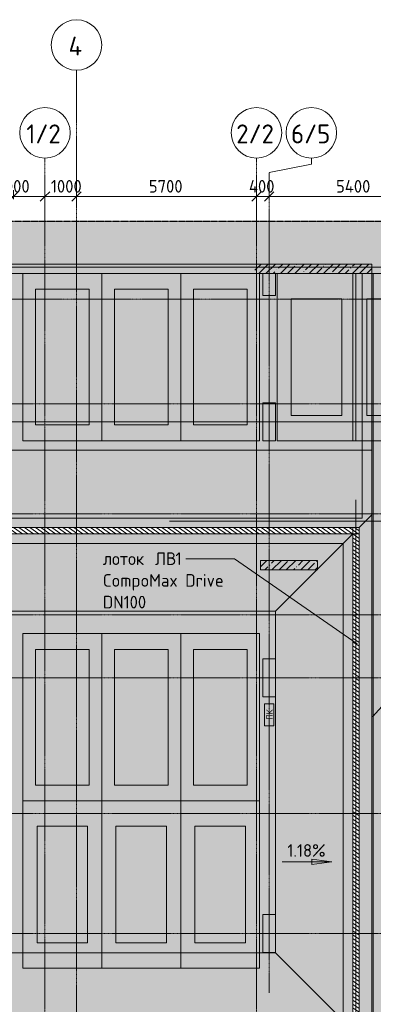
# Model space of a CAD drawing. Header units: millimetres. Extents: x -9064 to 167246, y -7619 to 134351.
# Tile 46 of 112: x 33200 to 44400, y 103155 to 134351. Entities that reach past the tile are written whole.
import ezdxf

# ---------------------------------------------------------------- set-up
doc = ezdxf.new("R2010")
doc.units = ezdxf.units.MM
for name, pattern in [('3_ Штрих_ 1 х 1 мм', [2, 1, -1]), ('3_ Штрих_ 5 х 3 мм', [8, 5, -3]), ('4_ Штрихпунктир_ 10 х 2 мм', [14, 10, -2, 0, -2]), ('4_ Штрихпунктир_ 15 х 2 мм', [19, 15, -2, 0, -2])]:
    doc.linetypes.add(name, pattern=pattern)
for name, color, linetype, lineweight in [('A-ANNO-DIMS', 7, 'Continuous', 5), ('A-ANNO-DIMS-200', 7, 'Continuous', 5), ('A-ANNO-NOTE', 7, 'Continuous', 5), ('A-DETL', 7, 'Continuous', 15), ('A-DETL-GENF', 7, 'Continuous', 13), ('A-FLOR', 7, 'Continuous', 13), ('A-GENM', 7, 'Continuous', 13), ('A-WALL', 7, 'Continuous', 13), ('A-WALL-PATT', 7, 'Continuous', 13), ('C-PRKG', 7, 'Continuous', 13), ('G-ANNO-DIMS', 7, 'Continuous', 5), ('G-ANNO-TEXT', 7, 'Continuous', 5), ('M-EQPM', 7, 'Continuous', 13), ('S-COLS', 7, 'Continuous', 15), ('S-GRID', 7, 'Continuous', 5), ('S-GRID-IDEN', 7, 'Continuous', 5)]:
    doc.layers.add(name, color=color, linetype=linetype, lineweight=lineweight)
doc.styles.add('GOST Common', font='GOST_Common.ttf', dxfattribs={"height": 200})
doc.styles.add('GOST Common_1', font='GOST_Common.ttf', dxfattribs={"height": 600})
doc.styles.add('GOST Common_2', font='GOST_Common.ttf', dxfattribs={"height": 400})
doc.dimstyles.new('2_мм', dxfattribs={"dimscale": 304.8, "dimtxt": 402.285999, "dimasz": 0.984252, "dimexe": 0.656168, "dimexo": 0.984252, "dimgap": 0, "dimtad": 1, "dimdec": 0, "dimdsep": 46, "dimtxsty": 'GOST Common_2', "dimblk1": 'OBLIQUE', "dimblk2": 'OBLIQUE', "dimsah": 1, "dimcen": 0.09, "dimdle": 0.656168, "dimadec": 5, "dimazin": 2, "dimtfac": 1, "dimtdec": 4, "dimtix": 1, "dimtmove": 0, "dimatfit": 3, "dimfxl": 1, "dimtvp": 1, "dimtolj": 1, "dimtzin": 0, "dimarcsym": 2})
doc.dimstyles.new('2_мм_1', dxfattribs={"dimscale": 304.8, "dimtxt": 402.285999, "dimasz": 0.984252, "dimexe": 0.656168, "dimexo": 0.984252, "dimgap": 0, "dimtad": 1, "dimdec": 0, "dimdsep": 46, "dimtxsty": 'GOST Common_2', "dimblk1": 'OBLIQUE', "dimblk2": 'OBLIQUE', "dimsah": 1, "dimcen": 0.09, "dimdle": 0.656168, "dimadec": 5, "dimazin": 2, "dimtfac": 1, "dimtdec": 4, "dimtix": 1, "dimtmove": 1, "dimatfit": 3, "dimfxl": 1, "dimtvp": 1, "dimtolj": 1, "dimtzin": 0, "dimarcsym": 2})
pattern_1 = [(45, (0, 0), (-228.0985, 228.0985), []), (45, (228.1, 0), (-228.0985, 228.0985), [403.225, -80.645, 6.706, -73.939])]

# ---------------------------------------------------------------- blocks, each defined once
blk = doc.blocks.new('АР_Машиноместо - 5300x2500_С-V39-Маркировочный план-схема -2 этажа на отм_-9_600')
at = {"layer": 'C-PRKG'}
for p, q in [((2500, 5300), (0, 5300)), ((0, 0), (0, 5300)), ((2500, 0), (2500, 5300)), ((400, 4800), (2100, 4800)), ((400, 500), (400, 4800)), ((2100, 500), (2100, 4800)), ((400, 500), (2100, 500)), ((2500, 0), (0, 0))]:
    blk.add_line(p, q, dxfattribs=at)
blk = doc.blocks.new('АР_Машиноместо - 5300x2500_С-2205627-Маркировочный план-схема -2 этажа на отм_-9_600')
at = {"layer": 'C-PRKG'}
for p, q in [((2500, 0), (0, 0)), ((0, 0), (0, -5300)), ((2500, 0), (2500, -5300)), ((400, -500), (400, -4800)), ((400, -500), (2100, -500)), ((2100, -500), (2100, -4800)), ((400, -4800), (2100, -4800))]:
    blk.add_line(p, q, dxfattribs=at)
blk = doc.blocks.new('АР_Машиноместо - 4900x2400_М__5300х2500_-V62-Маркировочный план-схема -2 этажа на отм_-9_600')
at = {"layer": 'C-PRKG'}
for p, q in [((0, 0), (0, 5300)), ((2500, 0), (2500, 5300)), ((450, 4500), (2050, 4500)), ((450, 800), (450, 4500)), ((2050, 800), (2050, 4500)), ((450, 800), (2050, 800)), ((2500, 0), (0, 0))]:
    blk.add_line(p, q, dxfattribs=at)
blk = doc.blocks.new('АР_Машиноместо - 4900x2400_М__5300х2500_-V75-Маркировочный план-схема -2 этажа на отм_-9_600')
at = {"layer": 'C-PRKG'}
for p, q in [((1550, 0), (0, 0)), ((0, 0), (0, -5300)), ((2200, 0), (1550, 0)), ((2500, 0), (2200, 0)), ((2500, 0), (2500, -5300)), ((450, -800), (450, -4500)), ((450, -800), (1550, -800)), ((1550, -800), (2050, -800)), ((2050, -800), (2050, -4500)), ((450, -4500), (1550, -4500)), ((1550, -4500), (2050, -4500)), ((1900, -5300), (1850, -5300))]:
    blk.add_line(p, q, dxfattribs=at)
blk = doc.blocks.new('АР_Машиноместо - 4900x2400_М__5300х2500_-2211001-Маркировочный план-схема -2 этажа на отм_-9_600')
at = {"layer": 'C-PRKG'}
for p, q in [((2500, 0), (0, 0)), ((0, 0), (0, -5300)), ((2500, 0), (2500, -5300)), ((450, -800), (450, -4500)), ((450, -800), (2050, -800)), ((2050, -800), (2050, -4500)), ((450, -4500), (2050, -4500)), ((2500, -5300), (0, -5300))]:
    blk.add_line(p, q, dxfattribs=at)
blk = doc.blocks.new('АР_Машиноместо - 4900x2400_М__5300х2500_-V40-Маркировочный план-схема -2 этажа на отм_-9_600')
at = {"layer": 'C-PRKG'}
for p, q in [((2500, 5300), (0, 5300)), ((0, 0), (0, 5300)), ((2500, 0), (2500, 5300)), ((450, 4500), (2050, 4500)), ((450, 800), (450, 4500)), ((2050, 800), (2050, 4500)), ((450, 800), (2050, 800)), ((2500, 0), (0, 0))]:
    blk.add_line(p, q, dxfattribs=at)
blk = doc.blocks.new('АР_Лоток - 200х100h_ЛВ1-7189170-Маркировочный план-схема -2 этажа на отм_-9_600')
at = {"layer": 'M-EQPM'}
blk.add_line((42000, -100), (42200, -100), dxfattribs=at)
blk = doc.blocks.new('АР_Лоток - 200х100h_ЛВ1-7189171-Маркировочный план-схема -2 этажа на отм_-9_600')
at = {"layer": 'M-EQPM'}
for p, q in [((200, 100), (0, 100)), ((16120, 100), (15920, 100))]:
    blk.add_line(p, q, dxfattribs=at)
blk = doc.blocks.new('АР_Канал вертикальный прямоугольный - ПК-3252217-Маркировочный план-схема -2 этажа на отм_-9_600')
at = {"layer": 'A-DETL-GENF', "linetype": '3_ Штрих_ 1 х 1 мм'}
for p, q in [((350, 150), (-350, 150)), ((-350, 150), (-350, -150)), ((350, -150), (350, 150)), ((-350, -150), (350, -150))]:
    blk.add_line(p, q, dxfattribs=at)
at = {"layer": 'M-EQPM'}
for p, q in [((-350, -150), (-350, 150)), ((-350, 150), (350, 150)), ((350, 150), (350, -150)), ((350, -150), (-350, -150))]:
    blk.add_line(p, q, dxfattribs=at)
blk = doc.blocks.new('АР-Заполнение деф_ шва - Д_ш_-4425143-Маркировочный план-схема -2 этажа на отм_-9_600')
at = {"layer": 'A-GENM'}
for p, q in [((0, 25), (24910, 25)), ((0, -25), (24910, -25))]:
    blk.add_line(p, q, dxfattribs=at)
blk = doc.blocks.new('Ось сетки - 8_0 мм-31302-Маркировочный план-схема -2 этажа на отм_-9_600')
at = {"layer": 'S-GRID-IDEN'}
blk.add_circle((0, 0), 4, dxfattribs=at)
blk = doc.blocks.new('DIMBLOCK22-Маркировочный план-схема -2 этажа на отм_-9_600')
at = {"layer": 'A-ANNO-DIMS-200'}
for p, q in [((33000, 128661), (33000, 128949)), ((34000, 128661), (34000, 128949)), ((32540, 128749), (33783, 128749)), ((33000, 128749), (34000, 128749)), ((33000, 128749), (33000, 128661)), ((33783, 128749), (33500, 128749)), ((34000, 128749), (34000, 128661))]:
    blk.add_line(p, q, dxfattribs=at)
at = {"layer": 'A-ANNO-DIMS-200', "lineweight": 25}
for p, q in [((33000, 128749), (33150, 128899)), ((34000, 128749), (34150, 128899)), ((33000, 128749), (32850, 128599)), ((34000, 128749), (33850, 128599))]:
    blk.add_line(p, q, dxfattribs=at)
at = {"layer": 'A-ANNO-DIMS-200', "color": 0, "insert": (32540, 129272), "char_height": 400, "width": 1251.86, "attachment_point": 1, "line_spacing_factor": 1.022761, "style": 'GOST Common_2'}
blk.add_mtext('1000', dxfattribs=at)
blk = doc.blocks.new('_Oblique')
at = {"color": 0, "linetype": 'ByBlock', "lineweight": -2}
blk.add_line((-0.5, -0.5), (0.5, 0.5), dxfattribs=at)
blk = doc.blocks.new('DIMBLOCK23-Маркировочный план-схема -2 этажа на отм_-9_600')
at = {"layer": 'A-ANNO-DIMS-200'}
for p, q in [((34000, 128661), (34000, 128949)), ((35000, 128661), (35000, 128949)), ((33989, 128749), (34500, 128749)), ((35233, 128749), (33989, 128749)), ((34000, 128749), (35000, 128749)), ((34000, 128749), (34000, 128661)), ((35000, 128749), (35000, 128661))]:
    blk.add_line(p, q, dxfattribs=at)
at = {"layer": 'A-ANNO-DIMS-200', "lineweight": 25}
for p, q in [((34000, 128749), (34150, 128899)), ((35000, 128749), (35150, 128899)), ((34000, 128749), (33850, 128599)), ((35000, 128749), (34850, 128599))]:
    blk.add_line(p, q, dxfattribs=at)
at = {"layer": 'A-ANNO-DIMS-200', "color": 0, "insert": (34189, 129272), "char_height": 400, "width": 1251.86, "attachment_point": 1, "line_spacing_factor": 1.022761, "style": 'GOST Common_2'}
blk.add_mtext('1000', dxfattribs=at)
blk = doc.blocks.new('DIMBLOCK24-Маркировочный план-схема -2 этажа на отм_-9_600')
at = {"layer": 'A-ANNO-DIMS-200'}
for p, q in [((35000, 128661), (35000, 128949)), ((40700, 128661), (40700, 128949)), ((35000, 128749), (40700, 128749)), ((35000, 128749), (35000, 128661)), ((40700, 128749), (40700, 128661))]:
    blk.add_line(p, q, dxfattribs=at)
at = {"layer": 'A-ANNO-DIMS-200', "lineweight": 25}
for p, q in [((35000, 128749), (35150, 128899)), ((40700, 128749), (40850, 128899)), ((35000, 128749), (34850, 128599)), ((40700, 128749), (40550, 128599))]:
    blk.add_line(p, q, dxfattribs=at)
at = {"layer": 'A-ANNO-DIMS-200', "color": 0, "insert": (37291, 129272), "char_height": 400, "width": 1341.86, "attachment_point": 1, "line_spacing_factor": 1.022761, "style": 'GOST Common_2'}
blk.add_mtext('5700', dxfattribs=at)
blk = doc.blocks.new('DIMBLOCK25-Маркировочный план-схема -2 этажа на отм_-9_600')
at = {"layer": 'A-ANNO-DIMS-200'}
for p, q in [((40700, 128661), (40700, 128949)), ((41100, 128661), (41100, 128949)), ((40700, 128749), (41100, 128749)), ((40700, 128749), (40700, 128661)), ((41100, 128749), (41100, 128661))]:
    blk.add_line(p, q, dxfattribs=at)
at = {"layer": 'A-ANNO-DIMS-200', "lineweight": 25}
for p, q in [((40700, 128749), (40850, 128899)), ((41100, 128749), (41250, 128899)), ((40700, 128749), (40550, 128599)), ((41100, 128749), (40950, 128599))]:
    blk.add_line(p, q, dxfattribs=at)
at = {"layer": 'A-ANNO-DIMS-200', "color": 0, "insert": (40460, 129272), "char_height": 400, "width": 1055.49, "attachment_point": 1, "line_spacing_factor": 1.022761, "style": 'GOST Common_2'}
blk.add_mtext('400', dxfattribs=at)
blk = doc.blocks.new('DIMBLOCK26-Маркировочный план-схема -2 этажа на отм_-9_600')
at = {"layer": 'A-ANNO-DIMS-200'}
for p, q in [((41100, 128661), (41100, 128949)), ((46500, 128661), (46500, 128949)), ((41100, 128749), (46500, 128749)), ((41100, 128749), (41100, 128661)), ((46500, 128749), (46500, 128661))]:
    blk.add_line(p, q, dxfattribs=at)
at = {"layer": 'A-ANNO-DIMS-200', "lineweight": 25}
for p, q in [((41100, 128749), (41250, 128899)), ((46500, 128749), (46650, 128899)), ((41100, 128749), (40950, 128599)), ((46500, 128749), (46350, 128599))]:
    blk.add_line(p, q, dxfattribs=at)
at = {"layer": 'A-ANNO-DIMS-200', "color": 0, "insert": (43220, 129272), "char_height": 400, "width": 1390.95, "attachment_point": 1, "line_spacing_factor": 1.022761, "style": 'GOST Common_2'}
blk.add_mtext('5400', dxfattribs=at)

msp = doc.modelspace()

# ---------------------------------------------------------------- hatches: boundary and pattern name
at = {"layer": 'A-DETL-GENF', "true_color": 0xffffff}
h = msp.add_hatch(color=7, dxfattribs=at)
h.paths.add_polyline_path([(4850, 32200), (38582.9, 32200), (38582.9, 48000), (32600, 48000), (32600, 51450), (29550, 51450), (29550, 77950), (32600, 77950), (32600, 100300), (45250, 100300), (45250, 127956.4), (-1456, 127956.4), (-1456, 79200), (4850, 79200), (4850, 32650.6)])
h.paths.add_polyline_path([(37095.7, 36100), (37049.7, 36100), (37050, 36200), (37095.7, 36200), (37091.7, 36192.4), (37056.3, 36190.3), (37054.2, 36185.4), (37056.3, 36109.7), (37061.2, 36107.6), (37091.7, 36107.6)])
h.paths.add_polyline_path([(32810, 41829.6), (32802.2, 41834.1), (32800, 41874.6), (32794.7, 41876.8), (32700, 41874.6), (32697.8, 41869.3), (32697.8, 41834.1), (32690, 41829.6), (32690, 41881.6), (32810, 41881.6), (32810, 41850.5)])
h.paths.add_polyline_path([(19135, 41829.6), (19127.2, 41834.1), (19125, 41874.6), (19113.8, 41876.8), (19025, 41874.6), (19022.8, 41869.3), (19022.8, 41834.1), (19015, 41829.6), (19015, 41881.6), (19135, 41881.6), (19135, 41850.5)])
h.paths.add_polyline_path([(32724.5, 43925), (32694.7, 43925.1), (32694.7, 44025), (32739.5, 44022.7), (32736.7, 44017.4), (32701.3, 44015.3), (32699.2, 44010.4), (32701.3, 43934.7), (32706.2, 43932.6), (32736.7, 43932.6), (32740.7, 43925)])
h.paths.add_polyline_path([(12560, 46350), (12360, 46350), (12360, 77760), (12560, 77760), (12560, 61260), (24060, 61260), (24060, 61060.2), (12560, 61060.2), (12560, 50474.4)])
h.paths.add_polyline_path([(29750, 51650), (32600, 51650), (32600, 60850), (29750, 60850), (29750, 51700)])
h.paths.add_polyline_path([(30119, 61050), (32600, 61050), (32600, 77750), (29750, 77750), (29750, 61050), (30050, 61050)])
h.paths.add_polyline_path([(400, 81000), (400, 81000), (400, 81000)])
h.paths.add_polyline_path([(3160, 81204.6), (3152.2, 81209.1), (3150, 81249.6), (3144.7, 81251.8), (3050, 81249.6), (3047.8, 81244.3), (3047.8, 81209.1), (3040, 81204.6), (3040, 81256.6), (3160, 81256.6), (3160, 81225.5)])
h.paths.add_polyline_path([(4360, 81254.6), (4352.2, 81259.1), (4350, 81299.6), (4344.7, 81301.8), (4250, 81299.6), (4247.8, 81294.3), (4247.8, 81259.1), (4240, 81254.6), (4240, 81306.6), (4360, 81306.6), (4360, 81275.5)])
h.paths.add_polyline_path([(4250, 82290), (4248.4, 82290), (4250, 82410), (4300.4, 82410), (4295.9, 82402.2), (4255.4, 82400), (4253.2, 82394.7), (4255.4, 82300), (4260.7, 82297.8), (4295.9, 82297.8), (4300.4, 82290), (4251, 82290)])
h.paths.add_polyline_path([(30275, 84600), (21175, 84600), (21175, 84800), (30075, 84800), (30075, 96615), (30275, 96615), (30275, 84900)])
h.paths.add_polyline_path([(4254, 85390), (4248.4, 85390), (4250, 85510), (4300.4, 85510), (4295.9, 85502.2), (4255.4, 85500), (4253.2, 85494.7), (4255.4, 85400), (4260.7, 85397.8), (4295.9, 85397.8), (4300.4, 85390), (4255.4, 85390)])
h.paths.add_polyline_path([(43950, 102140), (1750, 102140), (1750, 102340), (43750, 102340), (43750, 118060), (1750, 118060), (1750, 118260), (43950, 118260), (43950, 102340)])
at = {"layer": 'A-DETL-GENF', "lineweight": 5, "true_color": 0x808080}
h = msp.add_hatch(dxfattribs=at)
h.set_pattern_fill('FP_35', color=8, style=0, pattern_type=2)
h.set_pattern_definition([(145, (0, 0), (-57.357644, -81.915204), [])])
h.paths.add_polyline_path([(133320, 36100), (133520, 36100), (133520, 63075), (141070, 63075), (141070, 63275), (133320, 63275), (133320, 36100)])
h.paths.add_polyline_path([(120095.3, 36450), (120295.3, 36450), (120295.3, 63075), (128370, 63075), (128370, 63275), (120295.3, 63275.3), (120295, 73650), (120095.3, 73649.7), (120095.3, 37106.5)])
h.paths.add_polyline_path([(101850, 36450), (101850, 77950), (49300, 77950), (49300, 77750), (101650, 77750), (101650, 36450)])
h.paths.add_polyline_path([(12560, 46350), (12560, 61060.2), (24060, 61060.2), (24060, 61260), (12560, 61260), (12560, 77760), (12360, 77760), (12360, 46350)])
h.paths.add_polyline_path([(30867.9, 51450), (36350, 51450), (36350, 51650), (29750, 51650), (29750, 60850), (48300, 60850), (48300, 61050), (29750, 61050), (29750, 77750), (48300, 77750), (48300, 77950), (29550, 77950), (29550, 51450), (30050, 51450)])
h.paths.add_polyline_path([(72500, 58200), (72500, 66450), (76350, 66450), (76350, 66650), (72300, 66650), (72300, 58200)])
h.paths.add_polyline_path([(62966, 60850), (65800, 60850), (65800, 68150), (65600, 68150), (65600, 61050), (49300, 61050), (49300, 60850), (62950, 60850)])
h.paths.add_polyline_path([(119795.3, 63075), (120094.9, 63075), (120094.9, 63275), (111345, 63275), (111345, 63075), (119670, 63075)])
h.paths.add_polyline_path([(21175, 84600), (30275, 84600), (30275, 96615), (30075, 96614.2), (30074.2, 84800), (21175, 84800)])
h.paths.add_polyline_path([(49100, 87000), (52630, 87000), (52630, 87200), (49100, 87200)])
h.paths.add_polyline_path([(61775, 87000), (61775, 87200), (61645, 87200), (61645, 87000), (61732.1, 87000)])
h.paths.add_polyline_path([(61505, 87000), (61505, 87200), (57545, 87200), (57545, 87000), (60358.3, 87000)])
h.paths.add_polyline_path([(56125, 87000), (57405, 87000), (57405, 87200), (52770, 87200), (52770, 87000), (55142.8, 87000)])
h.paths.add_polyline_path([(43450, 102140), (43950, 102140), (43950, 118260), (1750, 118260), (1750, 118060), (43750, 118060), (43750, 102340), (1750, 102340), (1750, 102140), (42104.2, 102140)])
h.paths.add_polyline_path([(59500, 104240), (59500, 118830), (59300, 118830), (59300, 104240)])
at = {"layer": 'A-WALL-PATT', "lineweight": 5}
h = msp.add_hatch(dxfattribs=at)
h.set_pattern_fill('FP_3', color=256, style=0, pattern_type=2)
h.set_pattern_definition(pattern_1)
h.paths.add_polyline_path([(16600, 126310), (40650, 126310), (40650, 126610), (700, 126610), (700, 126310), (10811.6, 126310)])
h = msp.add_hatch(dxfattribs=at)
h.set_pattern_fill('FP_3', color=256, style=0, pattern_type=2)
h.set_pattern_definition(pattern_1)
h.paths.add_polyline_path([(40900, 126310), (44350, 126310), (44350, 126610), (40650, 126610), (40650, 126310)])
h = msp.add_hatch(dxfattribs=at)
h.set_pattern_fill('FP_3', color=256, style=0, pattern_type=2)
h.set_pattern_definition(pattern_1)
h.paths.add_polyline_path([(42630.3, 116917.6), (42630.3, 117217.6), (40830.3, 117217.6), (40830.3, 116917.6), (42607.6, 116917.6)])
at = {"layer": 'G-ANNO-DIMS'}
msp.add_hatch(color=256, dxfattribs=at).paths.add_polyline_path([(43089, 107665.9), (42454, 107749.5), (42454, 107582.3)])

# ---------------------------------------------------------------- linework, layer by layer
at = {"layer": 'A-DETL', "linetype": '3_ Штрих_ 5 х 3 мм', "lineweight": 30}
msp.add_line((47550, 127956.4), (-1456, 127956.4), dxfattribs=at)
at = {"layer": 'A-DETL', "lineweight": 5}
for p, q in [((44700, 126310), (44050, 126310)), ((44050, 126310), (44050, 118560)), ((44050, 118560), (1750, 118560)), ((1750, 117760), (43450, 117760)), ((43450, 117760), (43450, 102640))]:
    msp.add_line(p, q, dxfattribs=at)
at = {"layer": 'A-DETL', "linetype": '4_ Штрихпунктир_ 15 х 2 мм', "lineweight": 5}
for p, q in [((43850, 118560), (43850, 119140)), ((43850, 101100), (43850, 118560)), ((37940, 118460), (44640, 118460))]:
    msp.add_line(p, q, dxfattribs=at)
at = {"layer": 'A-FLOR'}
for p, q in [((44350, 126310), (44350, 101450)), ((700, 120710), (44350, 120710)), ((43950, 118260), (44350, 118660)), ((1750, 118260), (43950, 118260)), ((43950, 118260), (43950, 102140)), ((43750, 118060), (1750, 118060)), ((42630.3, 116940.3), (43750, 118060)), ((43750, 102340), (43750, 118060)), ((41300, 115610), (42607.6, 116917.6)), ((41300, 115610), (1750, 115610)), ((41300, 115610), (1750, 115610)), ((41300, 114100), (41300, 115610)), ((41300, 106000), (41300, 112900)), ((1750, 104790), (41300, 104790)), ((40900, 104790), (40900, 104800)), ((41300, 104790), (41300, 104800)), ((43750, 102340), (41300, 104790))]:
    msp.add_line(p, q, dxfattribs=at)
at = {"layer": 'A-WALL'}
for p, q in [((44350, 126610), (300, 126610)), ((44350, 126310), (44350, 126610)), ((700, 126310), (44350, 126310)), ((42630.3, 117217.6), (40830.3, 117217.6)), ((40830.3, 117217.6), (40830.3, 116917.6)), ((42630.3, 116917.6), (42630.3, 117217.6)), ((40830.3, 116917.6), (42630.3, 116917.6))]:
    msp.add_line(p, q, dxfattribs=at)
at = {"layer": 'G-ANNO-DIMS'}
for p, q in [((41512.1, 107665.9), (43089, 107665.9)), ((43089, 107665.9), (42454, 107749.5)), ((42454, 107749.5), (42454, 107582.3)), ((42454, 107582.3), (43089, 107665.9))]:
    msp.add_line(p, q, dxfattribs=at)
at = {"layer": 'G-ANNO-TEXT'}
for p, q in [((40000.1, 117273.4), (38464.4, 117273.4)), ((43891.3, 114576.1), (40000.1, 117273.4)), ((44376.3, 112268.4), (44886.1, 112822.6))]:
    msp.add_line(p, q, dxfattribs=at)
at = {"layer": 'S-COLS'}
for p, q in [((41300, 126310), (40900, 126310)), ((40900, 126310), (40900, 125610)), ((41300, 125610), (41300, 126310)), ((40900, 125610), (41300, 125610)), ((41300, 122210), (40900, 122210)), ((40900, 122210), (40900, 121010)), ((41300, 121010), (41300, 122210)), ((40900, 121010), (41300, 121010)), ((41300, 114100), (40900, 114100)), ((40900, 114100), (40900, 112900)), ((41300, 112900), (41300, 114100)), ((40900, 112900), (41300, 112900)), ((41300, 106000), (40900, 106000)), ((40900, 106000), (40900, 104800)), ((41300, 104800), (41300, 106000)), ((40900, 104800), (41300, 104800))]:
    msp.add_line(p, q, dxfattribs=at)
at = {"layer": 'S-GRID', "linetype": '4_ Штрихпунктир_ 10 х 2 мм'}
for p, q in [((35000, -6019.4), (35000, 132751)), ((34000, 80105), (34000, 129968.9)), ((40700, 80105), (40700, 129968.9)), ((41100, 103519.5), (41100, 129506.3)), ((150645.9, 126510), (-5015.3, 126510)), ((153644.9, 126510), (-2750.3, 126510)), ((156296.3, 125500), (-7463.6, 125500)), ((65663, 122180), (-2325.7, 122180)), ((65663, 121610), (-5015.3, 121610)), ((153644.9, 121610), (-2750.3, 121610)), ((65663, 118700), (-2325.7, 118700)), ((65663, 115500), (-2325.7, 115500)), ((65663, 113500), (-5015.3, 113500)), ((65663, 109200), (-2325.7, 109200)), ((65663, 105400), (-5015.3, 105400))]:
    msp.add_line(p, q, dxfattribs=at)
at = {"layer": 'S-GRID'}
for p, q in [((41100, 129506.3), (42437.3, 129776.1)), ((42437.3, 129776.1), (42437.3, 129968.9))]:
    msp.add_line(p, q, dxfattribs=at)

# ---------------------------------------------------------------- block references
at = {"layer": 'A-GENM', "rotation": 270}
msp.add_blockref('АР-Заполнение деф_ шва - Д_ш_-4425143-Маркировочный план-схема -2 этажа на отм_-9_600', (44375, 126310), dxfattribs=at)
at = {"layer": 'C-PRKG', "rotation": 180}
for name, p in [('АР_Машиноместо - 5300x2500_С-2205627-Маркировочный план-схема -2 этажа на отм_-9_600', (35800, 121010)), ('АР_Машиноместо - 5300x2500_С-2205627-Маркировочный план-схема -2 этажа на отм_-9_600', (38300, 121010)), ('АР_Машиноместо - 5300x2500_С-2205627-Маркировочный план-схема -2 этажа на отм_-9_600', (40800, 121010)), ('АР_Машиноместо - 4900x2400_М__5300х2500_-V75-Маркировочный план-схема -2 этажа на отм_-9_600', (46250, 121010)), ('АР_Машиноместо - 5300x2500_С-V39-Маркировочный план-схема -2 этажа на отм_-9_600', (35800, 114900)), ('АР_Машиноместо - 5300x2500_С-V39-Маркировочный план-схема -2 этажа на отм_-9_600', (38300, 114900)), ('АР_Машиноместо - 5300x2500_С-V39-Маркировочный план-схема -2 этажа на отм_-9_600', (40800, 114900)), ('АР_Машиноместо - 4900x2400_М__5300х2500_-2211001-Маркировочный план-схема -2 этажа на отм_-9_600', (35800, 104300)), ('АР_Машиноместо - 4900x2400_М__5300х2500_-2211001-Маркировочный план-схема -2 этажа на отм_-9_600', (40800, 104300))]:
    msp.add_blockref(name, p, dxfattribs=at)
at = {"layer": 'C-PRKG'}
for name, p in [('АР_Машиноместо - 4900x2400_М__5300х2500_-V62-Маркировочный план-схема -2 этажа на отм_-9_600', (41350, 121010)), ('АР_Машиноместо - 4900x2400_М__5300х2500_-V40-Маркировочный план-схема -2 этажа на отм_-9_600', (35800, 104300))]:
    msp.add_blockref(name, p, dxfattribs=at)
at = {"layer": 'M-EQPM', "rotation": 90}
for name, p in [('АР_Лоток - 200х100h_ЛВ1-7189171-Маркировочный план-схема -2 этажа на отм_-9_600', (43850, 102140)), ('АР_Канал вертикальный прямоугольный - ПК-3252217-Маркировочный план-схема -2 этажа на отм_-9_600', (41100, 112330))]:
    msp.add_blockref(name, p, dxfattribs=at)
at = {"layer": 'M-EQPM'}
msp.add_blockref('АР_Лоток - 200х100h_ЛВ1-7189170-Маркировочный план-схема -2 этажа на отм_-9_600', (1750, 118160), dxfattribs=at)
at = {"layer": 'S-GRID-IDEN', "xscale": 199.9999999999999, "yscale": 199.9999999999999, "zscale": 199.9999999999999}
for p in [(35000, 133551), (34000, 130768.9), (40700, 130768.9), (42437.3, 130768.9)]:
    msp.add_blockref('Ось сетки - 8_0 мм-31302-Маркировочный план-схема -2 этажа на отм_-9_600', p, dxfattribs=at)

# ---------------------------------------------------------------- texts
at = {"layer": 'A-ANNO-NOTE', "insert": (41012.8, 112174.8), "char_height": 200, "width": 384.81, "attachment_point": 1, "rotation": 90, "style": 'GOST Common'}
msp.add_mtext('ПК', dxfattribs=at)
at = {"layer": 'G-ANNO-DIMS', "insert": (41679, 108228.6), "char_height": 400, "width": 1491.617, "attachment_point": 1, "line_spacing_factor": 1.022761, "style": 'GOST Common_2'}
msp.add_mtext('1.18%', dxfattribs=at)
at = {"layer": 'G-ANNO-TEXT', "char_height": 400, "attachment_point": 1, "style": 'GOST Common_2'}
for s, insert, width in [('лоток', (35834.1, 117473.4), 1827.848), ('\\fGOST Common|b0|i0|c204|p34|; ', (37342.2, 117473.4), 176.371), ('ЛВ', (37487.8, 117473.4), 785.654), ('\\fGOST Common|b0|i0|c204|p34|;1', (38136, 117473.4), 240.506), ('CompoMax Drive ', (35834.1, 116785.5), 4874.26), ('DN100', (35834.1, 116097.6), 1747.679)]:
    msp.add_mtext(s, dxfattribs=dict(at, insert=insert, width=width))
at = {"layer": 'S-GRID-IDEN', "char_height": 600, "attachment_point": 1, "style": 'GOST Common_1'}
for s, insert, width in [('\\fGOST Common|b0|i0|c204|p34|;4', (34747.8, 133815.2), 593.249), ('1/2', (33410.8, 131033.1), 1410.97), ('2/2', (40057.8, 131033.1), 1539.24), ('6/5', (41795.1, 131033.1), 1539.24)]:
    msp.add_mtext(s, dxfattribs=dict(at, insert=insert, width=width))

# ---------------------------------------------------------------- dimensions: what is measured, and where the dimension line sits
at = {"layer": 'A-ANNO-DIMS'}
for base, p1, p2, picture, middle in [((34000, 128749.2), (33000, 128961.3), (34000, 128961.3), 'DIMBLOCK22-Маркировочный план-схема -2 этажа на отм_-9_600', (33165.8, 129005.3)), ((35000, 128749.2), (34000, 128961.3), (35000, 128961.3), 'DIMBLOCK23-Маркировочный план-схема -2 этажа на отм_-9_600', (34815.3, 129005.3))]:
    dim = msp.add_linear_dim(base=base, p1=p1, p2=p2, dimstyle='2_мм_1', override={"dimpost": '<>', "dimfxl": 1000}, dxfattribs=at)
    dim.commit()
    dim.dimension.update_dxf_attribs({"geometry": picture, "text_midpoint": middle, "dimtype": 160})
for base, p1, p2, override, picture, middle in [((40700, 128749.2), (35000, 128961.3), (40700, 128961.3), {"dimpost": '<>', "dimfxl": 5700}, 'DIMBLOCK24-Маркировочный план-схема -2 этажа на отм_-9_600', (37850, 128949.2)), ((41100, 128749.2), (40700, 128961.3), (41100, 128961.3), {"dimpost": '<>', "dimfxl": 400}, 'DIMBLOCK25-Маркировочный план-схема -2 этажа на отм_-9_600', (40900, 128949.2)), ((46500, 128749.2), (41100, 128961.3), (46500, 128961.3), {"dimpost": '<>', "dimfxl": 5400}, 'DIMBLOCK26-Маркировочный план-схема -2 этажа на отм_-9_600', (43800, 128949.2))]:
    dim = msp.add_linear_dim(base=base, p1=p1, p2=p2, dimstyle='2_мм', override=override, dxfattribs=at)
    dim.commit()
    dim.dimension.update_dxf_attribs({"geometry": picture, "text_midpoint": middle})

doc.saveas('drawing.dxf')
